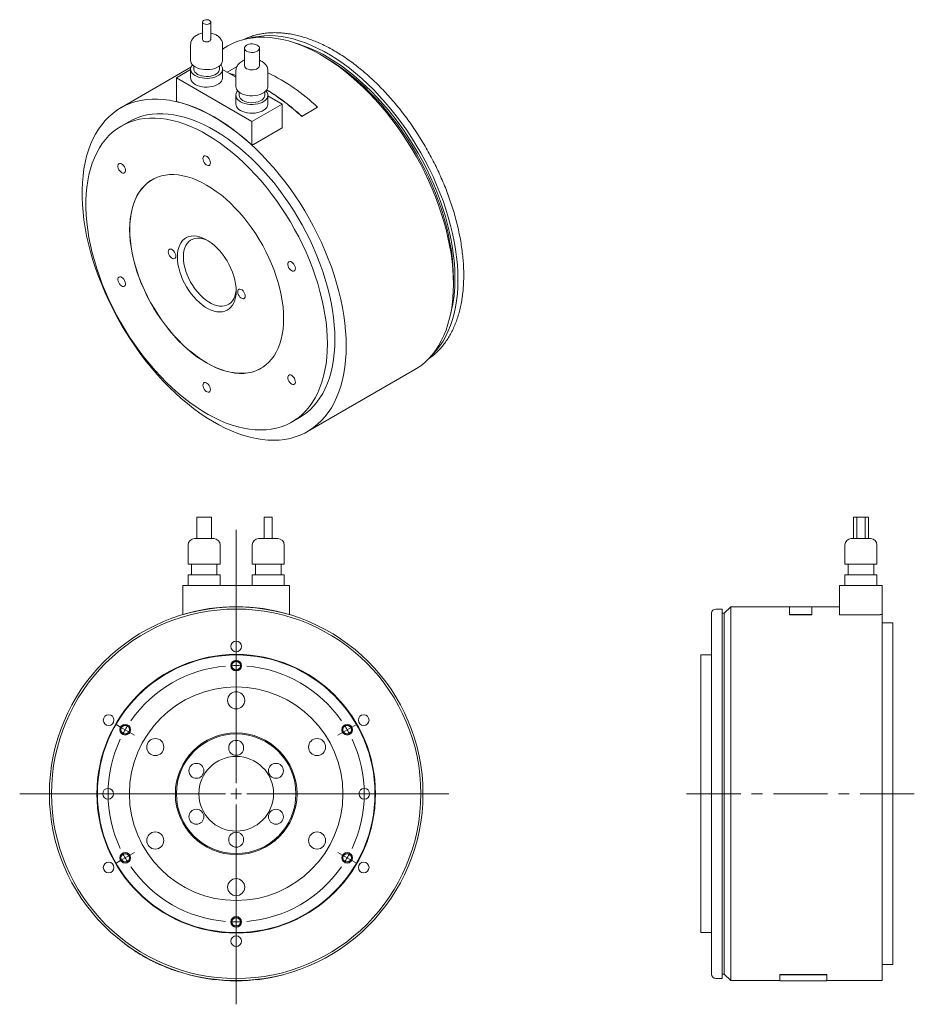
# Model space of a CAD drawing. Header units: millimetres. Extents: x 72 to 976, y 57 to 749.
# Tile 2 of 2: x 557 to 976, y 288 to 749. Entities that reach past the tile are written whole.
import ezdxf

# ---------------------------------------------------------------- set-up
doc = ezdxf.new("R2010")
doc.units = ezdxf.units.MM
doc.header["$LTSCALE"] = 2
doc.linetypes.add('CENTERX2', pattern=[20.32, 12.7, -2.54, 2.54, -2.54])

# ---------------------------------------------------------------- blocks, each defined once
blk = doc.blocks.new('SW_CENTERMARKSYMBOL_0')
at = {"color": 6, "linetype": 'Continuous', "lineweight": 0}
for p, q in [((0, 5), (0, 123.65)), ((0, 62.5), (0, 65)), ((0, 60), (0, 62.5)), ((0, 60), (0, 57.5)), ((0, 57.5), (0, 55)), ((-54.13, 31.25), (-56.29, 32.5)), ((54.13, 31.25), (56.29, 32.5)), ((-51.96, 30), (-54.13, 31.25)), ((-51.96, 30), (-49.8, 28.75)), ((-49.8, 28.75), (-47.63, 27.5)), ((49.8, 28.75), (47.63, 27.5)), ((51.96, 30), (49.8, 28.75)), ((51.96, 30), (54.13, 31.25)), ((-5, 0), (-101.41, 0)), ((0, 0), (-2.5, 0)), ((0, 0), (0, 2.5)), ((0, 0), (0, -2.5)), ((0, 0), (2.5, 0)), ((5, 0), (99.63, 0)), ((0, -5), (0, -98.59)), ((-49.8, -28.75), (-47.63, -27.5)), ((49.8, -28.75), (47.63, -27.5)), ((-54.13, -31.25), (-56.29, -32.5)), ((-51.96, -30), (-54.13, -31.25)), ((-51.96, -30), (-49.8, -28.75)), ((51.96, -30), (49.8, -28.75)), ((51.96, -30), (54.13, -31.25)), ((54.13, -31.25), (56.29, -32.5)), ((0, -57.5), (0, -55)), ((0, -60), (0, -57.5)), ((0, -60), (0, -62.5)), ((0, -62.5), (0, -65))]:
    blk.add_line(p, q, dxfattribs=at)
for start, end in [(90, 92.3873), (87.6127, 90), (94.7746, 145.2254), (34.7746, 85.2254), (150, 152.3873), (147.6127, 150), (30, 32.3873), (27.6127, 30), (154.7746, 205.2254), (334.7746, 25.2254), (207.6127, 210), (210, 212.3873), (327.6127, 330), (330, 332.3873), (214.7746, 265.2254), (274.7746, 325.2254), (267.6127, 270), (270, 272.3873)]:
    blk.add_arc((0, 0), 60, start, end, dxfattribs=at)

msp = doc.modelspace()

# ---------------------------------------------------------------- linework, layer by layer
at = {"color": 7, "linetype": 'Continuous', "lineweight": 15}
for p, q in [((642.77, 748.13), (642.77, 739.96)), ((646.62, 739.96), (646.62, 748.13)), ((663.02, 740.39), (662.1, 739.97)), ((637.19, 737.51), (637.19, 730.16)), ((652.19, 730.16), (652.19, 737.51)), ((654.69, 736.94), (652.19, 735.5)), ((662.41, 735.88), (662.41, 727.72)), ((669.41, 727.72), (669.41, 735.88)), ((700.56, 731.38), (698.44, 732.6)), ((637.34, 726.93), (604.48, 707.96)), ((637.19, 725.83), (630.55, 722)), ((637.19, 726.08), (637.19, 722)), ((638.69, 727.57), (638.69, 726.08)), ((650.69, 726.08), (650.69, 727.57)), ((652.19, 722), (652.19, 726.08)), ((658.41, 722.25), (652.19, 725.83)), ((658.93, 727.34), (654.26, 724.64)), ((658.41, 725.27), (658.41, 717.92)), ((673.41, 717.92), (673.41, 725.27)), ((630.55, 722), (630.55, 710.94)), ((630.55, 722), (665.91, 701.59)), ((659.91, 715.32), (659.91, 713.83)), ((671.91, 713.83), (671.91, 715.32)), ((658.41, 713.83), (658.41, 709.75)), ((673.41, 709.75), (673.41, 713.83)), ((680.05, 709.75), (673.41, 713.59)), ((665.91, 701.59), (680.05, 709.75)), ((680.05, 709.75), (680.05, 698.61)), ((689.24, 703.91), (696.67, 708.2)), ((689.26, 703.98), (696.69, 708.27)), ((696.67, 708.2), (696.69, 708.27)), ((608.23, 701.46), (604.7, 699.42)), ((665.91, 701.59), (665.91, 690.53)), ((689.24, 703.91), (689.26, 703.98)), ((680.05, 698.61), (666.61, 690.85)), ((666.61, 690.94), (665.91, 690.53)), ((666.61, 690.85), (666.61, 690.94)), ((760.3, 625.44), (760.3, 627.89)), ((691.97, 556.4), (742.18, 585.38)), ((684.69, 560.85), (688.23, 562.9)), ((640.04, 516.25), (640.04, 506.25)), ((640.04, 516.25), (643.54, 516.25)), ((643.54, 516.25), (647.04, 516.25)), ((647.04, 506.25), (647.04, 516.25)), ((671.61, 516.25), (671.61, 506.25)), ((671.61, 516.25), (673.54, 516.25)), ((673.54, 516.25), (675.46, 516.25)), ((675.46, 506.25), (675.46, 516.25)), ((947.68, 516.25), (947.68, 506.25)), ((947.68, 516.25), (949.25, 516.25)), ((949.25, 516.25), (949.25, 506.25)), ((949.25, 516.25), (953.1, 516.25)), ((953.1, 506.25), (953.1, 516.25)), ((953.1, 516.25), (954.68, 516.25)), ((954.68, 506.25), (954.68, 516.25)), ((636.04, 503.25), (636.04, 494.25)), ((639.04, 506.25), (643.54, 506.25)), ((643.54, 506.25), (648.04, 506.25)), ((651.04, 494.25), (651.04, 503.25)), ((666.04, 503.25), (666.04, 494.25)), ((669.04, 506.25), (673.54, 506.25)), ((673.54, 506.25), (678.04, 506.25)), ((681.04, 494.25), (681.04, 503.25)), ((943.68, 503.25), (943.68, 494.25)), ((946.68, 506.25), (955.68, 506.25)), ((958.68, 494.25), (958.68, 503.25)), ((636.04, 494.25), (643.54, 494.25)), ((637.54, 494.25), (637.54, 489.25)), ((643.54, 494.25), (651.04, 494.25)), ((649.54, 489.25), (649.54, 494.25)), ((666.04, 494.25), (673.54, 494.25)), ((667.54, 494.25), (667.54, 489.25)), ((673.54, 494.25), (681.04, 494.25)), ((679.54, 489.25), (679.54, 494.25)), ((943.68, 494.25), (958.68, 494.25)), ((945.18, 494.25), (945.18, 489.25)), ((957.18, 489.25), (957.18, 494.25)), ((636.04, 489.25), (636.04, 484.25)), ((636.04, 489.25), (643.54, 489.25)), ((643.54, 489.25), (651.04, 489.25)), ((651.04, 484.25), (651.04, 489.25)), ((666.04, 489.25), (666.04, 484.25)), ((666.04, 489.25), (673.54, 489.25)), ((673.54, 489.25), (681.04, 489.25)), ((681.04, 484.25), (681.04, 489.25)), ((943.68, 489.25), (943.68, 484.25)), ((943.68, 489.25), (958.68, 489.25)), ((958.68, 484.25), (958.68, 489.25)), ((633.54, 484.25), (633.54, 470.71)), ((633.54, 484.25), (683.54, 484.25)), ((683.54, 484.25), (683.54, 470.71)), ((941.18, 484.25), (941.18, 470.6)), ((941.18, 484.25), (961.18, 484.25)), ((961.18, 484.25), (961.18, 470.71)), ((633.54, 470.6), (633.51, 470.7)), ((683.54, 470.6), (683.56, 470.7)), ((881.18, 386.75), (881.18, 471.25)), ((886.18, 473.25), (883.18, 473.25)), ((886.18, 473.25), (886.18, 300.25)), ((887.18, 471.25), (886.18, 471.25)), ((890.18, 474.25), (887.18, 471.25)), ((887.18, 471.25), (887.18, 302.25)), ((917.68, 474.25), (890.18, 474.25)), ((890.18, 474.25), (890.18, 299.25)), ((928.18, 474.35), (917.68, 474.35)), ((917.68, 474.35), (917.68, 470.7)), ((917.68, 470.7), (928.18, 470.7)), ((917.68, 470.6), (917.68, 470.7)), ((917.68, 470.6), (928.18, 470.6)), ((928.18, 470.7), (928.18, 474.35)), ((941.18, 474.25), (928.18, 474.25)), ((928.18, 470.6), (928.18, 470.7)), ((960.18, 470.6), (941.18, 470.6)), ((960.18, 470.71), (961.18, 470.71)), ((960.18, 470.71), (960.18, 470.6)), ((961.18, 470.71), (961.18, 299.25)), ((966.18, 466.75), (961.18, 466.75)), ((966.18, 466.75), (966.18, 306.75)), ((881.18, 451.75), (876.18, 451.75)), ((876.18, 451.75), (876.18, 321.75)), ((881.18, 302.25), (881.18, 386.75)), ((876.18, 321.75), (881.18, 321.75)), ((606.54, 316.38), (606.48, 316.3)), ((961.18, 306.75), (966.18, 306.75)), ((631.5, 303.42), (631.54, 303.52)), ((636.54, 302.06), (636.51, 301.96)), ((680.54, 302.06), (680.56, 301.96)), ((883.18, 300.25), (886.18, 300.25)), ((886.18, 302.25), (887.18, 302.25)), ((887.18, 302.25), (890.18, 299.25)), ((913.18, 302.06), (935.18, 302.06)), ((913.18, 302.06), (913.18, 301.96)), ((913.18, 299.15), (913.18, 301.96)), ((913.18, 301.96), (935.18, 301.96)), ((935.18, 302.06), (935.18, 301.96)), ((935.18, 301.96), (935.18, 299.15)), ((890.18, 299.25), (913.18, 299.25)), ((913.18, 299.15), (935.18, 299.15)), ((935.18, 299.25), (961.18, 299.25))]:
    msp.add_line(p, q, dxfattribs=at)
at = {"color": 6, "linetype": 'CENTERX2', "lineweight": 0}
msp.add_line((976.2, 386.75), (865.23, 386.75), dxfattribs=at)
at = {"color": 7, "linetype": 'Continuous', "lineweight": 15, "flags": 128}
for points in [[(646.05, 748.91), (645.54, 749.13), (644.93, 749.23), (644.3, 749.21), (643.71, 749.08), (643.22, 748.85), (642.9, 748.53), (642.77, 748.17), (642.85, 747.81), (643.13, 747.48), (643.57, 747.22), (644.14, 747.06), (644.77, 747.02), (645.39, 747.09), (645.94, 747.28), (646.35, 747.56), (646.58, 747.9), (646.6, 748.26), (646.42, 748.61), (646.05, 748.91)], [(642.77, 739.96), (642.85, 739.64), (643.13, 739.32), (643.57, 739.06), (644.14, 738.9), (644.77, 738.85), (645.39, 738.93), (645.94, 739.11), (646.35, 739.39), (646.58, 739.73), (646.62, 739.96)], [(760.3, 625.44), (760.23, 628.91), (760.02, 632.45), (759.67, 636.06), (759.17, 639.72), (758.53, 643.44), (757.76, 647.19), (756.85, 650.98), (755.81, 654.79), (754.63, 658.61), (753.32, 662.44), (751.89, 666.27), (750.34, 670.09), (748.66, 673.88), (746.87, 677.65), (744.97, 681.38), (742.96, 685.06), (740.85, 688.69), (738.64, 692.25), (736.34, 695.74), (733.96, 699.15), (731.49, 702.48), (728.94, 705.71), (726.32, 708.84), (723.64, 711.86), (720.91, 714.76), (718.12, 717.54), (715.28, 720.18), (712.41, 722.7), (709.5, 725.07), (706.57, 727.29), (703.62, 729.36), (700.66, 731.28), (697.69, 733.03), (694.73, 734.62), (691.77, 736.04), (688.83, 737.29), (685.91, 738.36), (683.02, 739.26), (680.16, 739.97), (677.35, 740.5), (674.58, 740.86), (671.87, 741.02), (669.23, 741.01), (666.64, 740.81), (664.14, 740.43), (661.71, 739.86), (659.36, 739.12), (657.11, 738.19), (654.95, 737.09), (654.69, 736.94)], [(668.38, 737.31), (667.72, 737.61), (666.95, 737.81), (666.12, 737.9), (665.28, 737.87), (664.47, 737.72), (663.75, 737.47), (663.15, 737.13), (662.71, 736.71), (662.46, 736.25), (662.41, 735.76), (662.56, 735.28), (662.91, 734.84), (663.43, 734.45), (664.1, 734.15), (664.86, 733.95), (665.69, 733.86), (666.54, 733.89), (667.34, 734.04), (668.06, 734.29), (668.66, 734.63), (669.1, 735.05), (669.35, 735.52), (669.4, 736), (669.25, 736.48), (668.9, 736.93), (668.38, 737.31)], [(762.43, 627.49), (762.35, 630.94), (762.14, 634.47), (761.78, 638.06), (761.29, 641.71), (760.65, 645.41), (759.87, 649.16), (758.96, 652.93), (757.91, 656.73), (756.73, 660.54), (755.42, 664.35), (753.98, 668.17), (752.42, 671.97), (750.74, 675.74), (748.95, 679.49), (747.04, 683.2), (745.03, 686.86), (742.92, 690.47), (740.7, 694.01), (738.4, 697.48), (736.01, 700.86), (733.53, 704.16), (730.99, 707.36), (728.37, 710.46), (725.69, 713.45), (722.95, 716.32), (720.16, 719.06), (717.33, 721.67), (714.46, 724.14), (711.56, 726.47), (708.63, 728.65), (705.69, 730.68), (702.74, 732.55), (699.78, 734.26), (696.83, 735.8), (693.89, 737.17), (690.96, 738.36), (688.06, 739.38), (685.19, 740.22), (682.36, 740.88), (679.57, 741.36), (676.83, 741.65), (674.15, 741.76), (671.54, 741.68), (668.99, 741.42), (666.52, 740.98), (664.75, 740.54)], [(761.01, 628.3), (760.94, 631.7), (760.73, 635.18), (760.38, 638.72), (759.88, 642.31), (759.25, 645.96), (758.48, 649.64), (757.57, 653.36), (756.53, 657.1), (755.36, 660.85), (754.06, 664.61), (752.64, 668.36), (751.09, 672.1), (749.43, 675.82), (747.65, 679.5), (745.76, 683.15), (743.77, 686.75), (741.67, 690.29), (739.48, 693.77), (737.2, 697.17), (734.83, 700.49), (732.39, 703.72), (729.87, 706.86), (727.28, 709.89), (724.63, 712.81), (721.93, 715.61), (719.17, 718.28), (716.37, 720.82), (713.54, 723.23), (710.68, 725.49), (707.8, 727.61), (704.9, 729.57), (701.99, 731.37), (699.08, 733.01), (696.17, 734.48), (693.28, 735.78), (690.41, 736.91), (687.56, 737.86), (686.22, 738.25)], [(637.19, 730.16), (637.25, 729.63), (637.5, 728.93), (637.96, 728.26), (638.59, 727.65), (639.39, 727.1), (640.33, 726.64), (641.4, 726.27), (642.55, 726.01), (643.77, 725.87), (645, 725.84), (646.23, 725.93), (647.42, 726.13), (648.53, 726.44), (649.54, 726.86), (650.42, 727.36), (651.14, 727.95), (651.68, 728.59), (652.03, 729.27), (652.19, 729.98), (652.19, 730.16)], [(760.3, 627.89), (760.23, 631.29), (760.02, 634.77), (759.67, 638.31), (759.17, 641.9), (758.54, 645.55), (757.77, 649.23), (756.87, 652.95), (755.83, 656.69), (754.66, 660.44), (753.36, 664.2), (751.93, 667.95), (750.39, 671.69), (748.72, 675.41), (746.94, 679.09), (745.05, 682.74), (743.06, 686.34), (740.97, 689.88), (738.78, 693.36), (736.49, 696.76), (734.13, 700.08), (731.68, 703.31), (729.16, 706.45), (726.57, 709.48), (723.92, 712.4), (721.22, 715.2), (718.46, 717.87), (715.67, 720.42), (712.83, 722.82), (709.97, 725.08), (707.09, 727.2), (704.19, 729.16), (701.28, 730.96), (700.56, 731.38)], [(638.08, 728.12), (637.71, 727.65), (637.35, 726.97), (637.2, 726.26), (637.25, 725.54), (637.5, 724.84), (637.96, 724.18), (638.59, 723.56), (639.39, 723.02), (640.33, 722.56), (641.4, 722.19), (642.55, 721.93), (643.77, 721.78), (645, 721.75), (646.23, 721.84), (647.42, 722.05), (648.53, 722.36), (649.54, 722.78), (650.42, 723.28), (651.14, 723.86), (651.68, 724.51), (652.03, 725.19), (652.19, 725.9), (652.14, 726.62), (651.88, 727.32), (651.43, 727.98), (651.31, 728.12)], [(638.69, 726.08), (638.7, 725.92), (638.85, 725.29), (639.2, 724.68), (639.74, 724.12), (640.45, 723.63), (641.3, 723.22), (642.27, 722.91), (643.32, 722.71), (644.42, 722.62), (645.52, 722.65), (646.6, 722.8), (647.61, 723.05), (648.53, 723.42), (649.31, 723.87), (649.93, 724.39), (650.38, 724.98), (650.64, 725.6), (650.69, 726.08)], [(655.24, 724.08), (656.75, 723.66), (658.41, 723.14)], [(655.51, 723.92), (656.77, 723.57), (658.41, 723.06)], [(662.41, 727.72), (662.41, 727.59), (662.56, 727.11), (662.91, 726.67), (663.43, 726.29), (664.1, 725.99), (664.86, 725.79), (665.69, 725.7), (666.54, 725.73), (667.34, 725.87), (668.06, 726.12), (668.66, 726.47), (669.1, 726.89), (669.35, 727.35), (669.41, 727.72)], [(637.19, 722), (637.25, 721.46), (637.5, 720.76), (637.96, 720.1), (638.59, 719.48), (639.39, 718.94), (640.33, 718.47), (641.4, 718.11), (642.55, 717.85), (643.77, 717.7), (645, 717.67), (646.23, 717.76), (647.42, 717.96), (648.53, 718.28), (649.54, 718.69), (650.42, 719.2), (651.14, 719.78), (651.68, 720.42), (652.03, 721.11), (652.19, 721.82), (652.19, 722)], [(658.41, 717.92), (658.46, 717.38), (658.72, 716.68), (659.17, 716.02), (659.8, 715.4), (660.6, 714.86), (661.55, 714.39), (662.61, 714.03), (663.77, 713.77), (664.98, 713.62), (666.22, 713.59), (667.45, 713.68), (668.63, 713.88), (669.75, 714.2), (670.75, 714.61), (671.63, 715.12), (672.35, 715.7), (672.89, 716.34), (673.25, 717.03), (673.4, 717.74), (673.41, 717.92)], [(659.29, 715.88), (658.92, 715.41), (658.57, 714.72), (658.41, 714.01), (658.46, 713.3), (658.72, 712.6), (659.17, 711.93), (659.8, 711.32), (660.6, 710.77), (661.55, 710.31), (662.61, 709.94), (663.77, 709.68), (664.98, 709.54), (666.22, 709.51), (667.45, 709.6), (668.63, 709.8), (669.75, 710.11), (670.75, 710.53), (671.63, 711.04), (672.35, 711.62), (672.89, 712.26), (673.25, 712.95), (673.4, 713.66), (673.35, 714.37), (673.09, 715.07), (672.64, 715.74), (672.52, 715.88)], [(710.1, 596.46), (710.03, 599.93), (709.82, 603.47), (709.46, 607.08), (708.97, 610.74), (708.33, 614.45), (707.56, 618.21), (706.65, 622), (705.6, 625.81), (704.42, 629.63), (703.12, 633.46), (701.69, 637.29), (700.13, 641.11), (698.46, 644.9), (696.67, 648.67), (694.77, 652.4), (692.76, 656.08), (690.65, 659.7), (688.44, 663.27), (686.14, 666.76), (683.75, 670.17), (681.28, 673.5), (678.74, 676.73), (676.12, 679.86), (673.44, 682.87), (670.7, 685.77), (667.91, 688.55), (665.08, 691.2), (662.2, 693.71), (659.3, 696.08), (656.37, 698.31), (653.42, 700.38), (650.45, 702.3), (647.49, 704.05), (644.52, 705.64), (641.56, 707.06), (638.62, 708.31), (635.7, 709.38), (632.81, 710.27), (629.96, 710.99), (627.14, 711.52), (624.38, 711.87), (621.67, 712.04), (619.02, 712.03), (616.44, 711.83), (613.93, 711.44), (611.5, 710.88), (609.16, 710.13), (606.9, 709.21), (604.74, 708.11), (602.68, 706.83), (600.73, 705.38), (598.88, 703.76), (597.15, 701.98), (595.53, 700.04), (594.04, 697.94), (592.67, 695.69), (591.43, 693.3), (590.32, 690.76), (589.34, 688.09), (588.5, 685.29), (587.79, 682.37), (587.23, 679.33), (586.8, 676.19), (586.52, 672.94), (586.37, 669.6), (586.37, 666.17), (586.52, 662.67), (586.8, 659.09), (587.23, 655.46), (587.79, 651.77), (588.5, 648.03), (589.34, 644.26), (590.32, 640.46), (591.43, 636.64), (592.67, 632.81), (594.04, 628.98), (595.53, 625.16), (597.15, 621.35), (598.88, 617.57), (600.73, 613.82), (602.68, 610.12), (604.74, 606.46), (606.9, 602.87), (609.16, 599.34), (611.5, 595.88), (613.93, 592.51), (616.44, 589.23), (619.02, 586.06), (621.67, 582.98), (624.38, 580.02), (627.14, 577.18), (629.96, 574.47), (632.81, 571.88), (635.7, 569.44), (638.62, 567.14), (641.56, 565), (644.52, 563), (647.49, 561.17), (650.45, 559.49), (653.42, 557.99), (656.37, 556.66), (659.3, 555.5), (662.2, 554.51), (665.08, 553.71), (667.91, 553.08), (670.7, 552.64), (673.44, 552.38), (676.12, 552.3), (678.74, 552.41), (681.28, 552.7), (683.75, 553.17), (686.14, 553.83), (688.44, 554.67), (690.65, 555.68), (692.76, 556.87), (694.77, 558.23), (696.67, 559.77), (698.46, 561.47), (700.13, 563.33), (701.69, 565.35), (703.12, 567.52), (704.42, 569.85), (705.6, 572.31), (706.65, 574.92), (707.56, 577.65), (708.33, 580.51), (708.97, 583.49), (709.46, 586.59), (709.82, 589.78), (710.03, 593.08), (710.1, 596.46)], [(665.91, 690.53), (663.02, 693.1), (660.11, 695.52), (657.16, 697.8), (654.19, 699.93), (651.22, 701.9), (648.23, 703.71), (645.24, 705.35), (642.26, 706.82), (639.3, 708.12), (636.35, 709.24), (633.43, 710.18), (630.55, 710.94)], [(659.91, 713.83), (659.91, 713.67), (660.07, 713.04), (660.42, 712.44), (660.96, 711.88), (661.66, 711.38), (662.52, 710.98), (663.48, 710.67), (664.53, 710.46), (665.63, 710.37), (666.74, 710.4), (667.81, 710.55), (668.83, 710.81), (669.74, 711.17), (670.52, 711.62), (671.15, 712.15), (671.6, 712.73), (671.85, 713.36), (671.91, 713.83)], [(658.41, 709.75), (658.46, 709.22), (658.72, 708.52), (659.17, 707.85), (659.8, 707.24), (660.6, 706.69), (661.55, 706.23), (662.61, 705.86), (663.77, 705.6), (664.98, 705.46), (666.22, 705.43), (667.45, 705.51), (668.63, 705.72), (669.75, 706.03), (670.75, 706.45), (671.63, 706.95), (672.35, 707.54), (672.89, 708.18), (673.25, 708.86), (673.4, 709.57), (673.41, 709.75)], [(701.26, 597.48), (701.19, 600.81), (700.98, 604.2), (700.62, 607.67), (700.12, 611.19), (699.48, 614.75), (698.71, 618.36), (697.8, 622), (696.75, 625.65), (695.57, 629.32), (694.26, 632.99), (692.83, 636.65), (691.28, 640.3), (689.61, 643.92), (687.82, 647.51), (685.93, 651.05), (683.93, 654.54), (681.84, 657.97), (679.64, 661.32), (677.37, 664.6), (675, 667.79), (672.57, 670.89), (670.06, 673.88), (667.48, 676.77), (664.85, 679.53), (662.17, 682.17), (659.45, 684.68), (656.69, 687.05), (653.89, 689.28), (651.08, 691.36), (648.24, 693.28), (645.4, 695.05), (642.56, 696.65), (639.72, 698.08), (636.9, 699.34), (634.09, 700.42), (631.31, 701.33), (628.57, 702.06), (625.87, 702.61), (623.21, 702.97), (620.61, 703.15), (618.07, 703.14), (615.59, 702.95), (613.19, 702.58), (610.87, 702.03), (608.63, 701.29), (606.49, 700.37), (604.44, 699.27), (602.5, 698), (600.66, 696.56), (598.93, 694.95), (597.32, 693.18), (595.82, 691.25), (594.45, 689.16), (593.21, 686.93), (592.1, 684.55), (591.12, 682.03), (590.27, 679.39), (589.57, 676.61), (589, 673.72), (588.57, 670.72), (588.29, 667.62), (588.14, 664.43), (588.14, 661.14), (588.29, 657.78), (588.57, 654.35), (589, 650.86), (589.57, 647.31), (590.27, 643.72), (591.12, 640.1), (592.1, 636.45), (593.21, 632.79), (594.45, 629.12), (595.82, 625.45), (597.32, 621.8), (598.93, 618.16), (600.66, 614.56), (602.5, 610.99), (604.44, 607.48), (606.49, 604.02), (608.63, 600.62), (610.87, 597.3), (613.19, 594.07), (615.59, 590.92), (618.07, 587.88), (620.61, 584.94), (623.21, 582.11), (625.87, 579.41), (628.57, 576.83), (631.31, 574.39), (634.09, 572.09), (636.9, 569.94), (639.72, 567.94), (642.56, 566.09), (645.4, 564.41), (648.24, 562.89), (651.08, 561.55), (653.89, 560.37), (656.69, 559.38), (659.45, 558.56), (662.17, 557.92), (664.85, 557.47), (667.48, 557.19), (670.06, 557.11), (672.57, 557.2), (675, 557.49), (677.37, 557.95), (679.64, 558.6), (681.84, 559.43), (683.93, 560.43), (685.93, 561.62), (687.82, 562.97), (689.61, 564.5), (691.28, 566.19), (692.83, 568.04), (694.26, 570.05), (695.57, 572.21), (696.75, 574.52), (697.8, 576.97), (698.71, 579.55), (699.48, 582.26), (700.12, 585.09), (700.62, 588.04), (700.98, 591.09), (701.19, 594.24), (701.26, 597.48)], [(704.8, 599.52), (704.73, 602.85), (704.51, 606.24), (704.16, 609.71), (703.66, 613.23), (703.02, 616.79), (702.24, 620.4), (701.33, 624.04), (700.28, 627.69), (699.11, 631.36), (697.8, 635.03), (696.37, 638.7), (694.81, 642.34), (693.14, 645.96), (691.36, 649.55), (689.47, 653.09), (687.47, 656.58), (685.37, 660.01), (683.18, 663.37), (680.9, 666.64), (678.54, 669.84), (676.1, 672.93), (673.59, 675.93), (671.02, 678.81), (668.39, 681.57), (665.71, 684.21), (662.98, 686.72), (660.22, 689.09), (657.43, 691.32), (654.61, 693.4), (651.78, 695.32), (648.94, 697.09), (646.1, 698.69), (643.26, 700.12), (640.43, 701.38), (637.63, 702.47), (634.85, 703.37), (632.11, 704.1), (629.4, 704.65), (626.74, 705.01), (624.14, 705.19), (621.6, 705.19), (619.13, 705), (616.73, 704.62), (614.41, 704.07), (612.17, 703.33), (610.03, 702.41), (608.23, 701.46)], [(646.46, 682.19), (646.39, 682.81), (646.18, 683.46), (645.85, 684.09), (645.43, 684.65), (644.94, 685.09), (644.44, 685.38), (643.96, 685.49), (643.54, 685.42), (643.21, 685.18), (643, 684.77), (642.93, 684.23), (643, 683.62), (643.21, 682.97), (643.54, 682.34), (643.96, 681.78), (644.44, 681.34), (644.94, 681.05), (645.43, 680.93), (645.85, 681), (646.18, 681.25), (646.39, 681.66), (646.46, 682.19)], [(605.77, 680.91), (605.31, 681.4), (604.8, 681.74), (604.31, 681.92), (603.86, 681.91), (603.5, 681.72), (603.25, 681.36), (603.13, 680.86), (603.15, 680.27), (603.32, 679.63), (603.61, 678.98), (604, 678.4), (604.47, 677.91), (604.97, 677.57), (605.47, 677.39), (605.91, 677.4), (606.28, 677.59), (606.53, 677.95), (606.65, 678.44), (606.62, 679.04), (606.46, 679.68), (606.17, 680.32), (605.77, 680.91)], [(680.76, 609.32), (680.68, 611.98), (680.47, 614.7), (680.12, 617.49), (679.62, 620.33), (678.99, 623.21), (678.22, 626.11), (677.32, 629.03), (676.29, 631.96), (675.14, 634.87), (673.87, 637.77), (672.48, 640.64), (670.98, 643.47), (669.38, 646.24), (667.68, 648.96), (665.89, 651.59), (664.02, 654.14), (662.07, 656.6), (660.05, 658.95), (657.97, 661.19), (655.84, 663.31), (653.66, 665.3), (651.45, 667.14), (649.21, 668.84), (646.96, 670.39), (644.69, 671.78), (642.43, 673.01), (640.17, 674.06), (637.94, 674.95), (635.72, 675.65), (633.55, 676.18), (631.42, 676.52), (629.34, 676.68), (627.32, 676.66), (625.37, 676.45), (623.5, 676.07), (621.71, 675.5), (620.01, 674.75), (618.4, 673.82), (616.91, 672.72), (615.52, 671.46), (614.24, 670.03), (613.09, 668.44), (612.06, 666.71), (611.16, 664.83), (610.4, 662.81), (609.76, 660.66), (609.27, 658.39), (608.91, 656.01), (608.7, 653.53), (608.63, 650.96), (608.7, 648.3), (608.91, 645.57), (609.27, 642.79), (609.76, 639.95), (610.4, 637.07), (611.16, 634.17), (612.06, 631.24), (613.09, 628.32), (614.24, 625.4), (615.52, 622.5), (616.91, 619.64), (618.4, 616.81), (620.01, 614.03), (621.71, 611.32), (623.5, 608.69), (625.37, 606.13), (627.32, 603.68), (629.34, 601.32), (631.42, 599.08), (633.55, 596.97), (635.72, 594.98), (637.94, 593.13), (640.17, 591.43), (642.43, 589.88), (644.69, 588.5), (646.96, 587.27), (649.21, 586.21), (651.45, 585.33), (653.66, 584.63), (655.84, 584.1), (657.97, 583.76), (660.05, 583.59), (662.07, 583.62), (664.02, 583.82), (665.89, 584.21), (667.68, 584.78), (669.38, 585.53), (670.98, 586.46), (672.48, 587.55), (673.87, 588.82), (675.14, 590.25), (676.29, 591.83), (677.32, 593.57), (678.22, 595.45), (678.99, 597.47), (679.62, 599.62), (680.12, 601.89), (680.47, 604.27), (680.68, 606.75), (680.76, 609.32)], [(619.27, 674.35), (618.48, 673.86), (616.98, 672.77), (615.59, 671.5), (614.32, 670.07), (613.16, 668.48), (612.13, 666.75), (611.23, 664.87), (610.47, 662.85), (609.83, 660.7), (609.34, 658.43), (608.99, 656.05), (608.77, 653.57), (608.7, 651), (608.77, 648.34), (608.99, 645.61), (609.34, 642.83), (609.83, 639.99), (610.47, 637.11), (611.23, 634.21), (612.13, 631.29), (613.16, 628.36), (614.32, 625.44), (615.59, 622.54), (616.98, 619.68), (618.48, 616.85), (620.08, 614.07), (621.78, 611.36), (623.57, 608.73), (625.44, 606.17), (627.39, 603.72), (629.41, 601.36), (631.49, 599.12), (633.62, 597.01), (635.8, 595.02), (638.01, 593.17), (640.24, 591.47), (642.5, 589.93), (644.76, 588.54), (647.03, 587.31), (649.28, 586.26), (651.52, 585.37), (653.73, 584.67), (655.91, 584.14), (658.04, 583.8), (660.12, 583.64), (662.14, 583.66), (664.09, 583.86), (665.96, 584.25), (667.75, 584.82), (669.45, 585.57), (670.26, 586.01)], [(658.55, 622.22), (658.48, 620.65), (658.27, 619.18), (657.92, 617.82), (657.43, 616.59), (656.82, 615.49), (656.08, 614.55), (655.23, 613.77), (654.26, 613.15), (653.2, 612.72), (652.06, 612.46), (650.84, 612.38), (649.55, 612.48), (648.22, 612.77), (646.85, 613.24), (645.46, 613.87), (644.07, 614.68), (642.68, 615.65), (641.31, 616.76), (639.97, 618.01), (638.69, 619.39), (637.47, 620.88), (636.32, 622.46), (635.26, 624.12), (634.3, 625.85), (633.45, 627.62), (632.71, 629.41), (632.09, 631.22), (631.61, 633.01), (631.26, 634.77), (631.05, 636.49), (630.98, 638.14), (631.05, 639.71), (631.26, 641.18), (631.61, 642.54), (632.09, 643.77), (632.71, 644.87), (633.45, 645.81), (634.3, 646.59), (635.26, 647.2), (636.32, 647.64), (637.47, 647.9), (638.69, 647.98), (639.97, 647.88), (641.31, 647.59), (642.68, 647.12), (644.07, 646.48), (645.46, 645.68), (646.85, 644.71), (648.22, 643.6), (649.55, 642.35), (650.84, 640.97), (652.06, 639.48), (653.2, 637.9), (654.26, 636.24), (655.23, 634.51), (656.08, 632.74), (656.82, 630.95), (657.43, 629.14), (657.92, 627.35), (658.27, 625.59), (658.48, 623.87), (658.55, 622.22)], [(645.49, 645.66), (644.18, 646.25), (642.87, 646.68), (641.6, 646.91), (640.38, 646.97), (639.23, 646.83), (638.17, 646.51), (637.19, 646.01), (636.33, 645.33), (635.57, 644.48), (634.95, 643.48), (634.45, 642.33), (634.09, 641.04), (633.88, 639.64), (633.8, 638.14), (633.88, 636.55), (634.09, 634.9), (634.45, 633.2), (634.95, 631.48), (635.57, 629.75), (636.33, 628.04), (637.19, 626.36), (638.17, 624.73), (639.23, 623.18), (640.38, 621.72), (641.6, 620.37), (642.87, 619.14), (644.18, 618.05), (645.51, 617.11), (646.85, 616.34), (648.18, 615.74), (649.49, 615.32), (650.76, 615.08), (651.97, 615.02), (653.12, 615.16), (654.19, 615.48), (655.16, 615.98), (656.03, 616.66), (656.78, 617.51), (657.41, 618.51), (657.9, 619.66), (658.26, 620.95), (658.48, 622.35), (658.53, 623.07)], [(630.27, 638.55), (630.2, 639.16), (629.99, 639.81), (629.66, 640.44), (629.23, 641), (628.75, 641.44), (628.25, 641.73), (627.77, 641.85), (627.34, 641.78), (627.01, 641.53), (626.8, 641.12), (626.73, 640.59), (626.8, 639.97), (627.01, 639.32), (627.34, 638.69), (627.77, 638.14), (628.25, 637.69), (628.75, 637.4), (629.23, 637.29), (629.66, 637.36), (629.99, 637.61), (630.2, 638.01), (630.27, 638.55)], [(685.38, 631.42), (685.78, 631.55), (686.07, 631.86), (686.23, 632.31), (686.26, 632.88), (686.14, 633.51), (685.89, 634.16), (685.52, 634.77), (685.08, 635.29), (684.58, 635.69), (684.08, 635.92), (683.61, 635.98), (683.22, 635.85), (682.93, 635.54), (682.76, 635.09), (682.74, 634.52), (682.86, 633.89), (683.11, 633.24), (683.47, 632.63), (683.92, 632.1), (684.41, 631.71), (684.91, 631.47), (685.38, 631.42)], [(604, 628.86), (603.61, 628.73), (603.32, 628.42), (603.15, 627.97), (603.13, 627.4), (603.25, 626.77), (603.5, 626.12), (603.86, 625.51), (604.31, 624.98), (604.8, 624.59), (605.31, 624.36), (605.77, 624.3), (606.17, 624.43), (606.46, 624.74), (606.62, 625.19), (606.65, 625.76), (606.53, 626.39), (606.28, 627.04), (605.91, 627.65), (605.47, 628.17), (604.97, 628.57), (604.47, 628.8), (604, 628.86)], [(750.33, 592.3), (750.74, 592.71), (752.42, 594.55), (753.98, 596.55), (755.42, 598.71), (756.73, 601.01), (757.91, 603.46), (758.96, 606.04), (759.87, 608.76), (760.65, 611.61), (761.29, 614.57), (761.78, 617.65), (762.14, 620.83), (762.35, 624.11), (762.43, 627.49)], [(662.79, 619.77), (662.72, 620.39), (662.51, 621.04), (662.18, 621.67), (661.76, 622.22), (661.28, 622.67), (660.78, 622.96), (660.29, 623.07), (659.87, 623), (659.54, 622.75), (659.33, 622.35), (659.26, 621.81), (659.33, 621.19), (659.54, 620.55), (659.87, 619.92), (660.29, 619.36), (660.78, 618.92), (661.28, 618.63), (661.76, 618.51), (662.18, 618.58), (662.51, 618.83), (662.72, 619.24), (662.79, 619.77)], [(742.18, 585.38), (742.96, 585.85), (744.97, 587.21), (746.87, 588.75), (748.66, 590.45), (750.34, 592.31), (751.89, 594.33), (753.32, 596.51), (754.63, 598.83), (755.81, 601.29), (756.85, 603.9), (757.76, 606.63), (758.53, 609.5), (759.17, 612.48), (759.67, 615.57), (760.02, 618.77), (760.23, 622.06), (760.3, 625.44)], [(688.23, 562.9), (689.47, 563.66), (691.36, 565.01), (693.14, 566.54), (694.81, 568.23), (696.37, 570.08), (697.8, 572.09), (699.11, 574.25), (700.28, 576.56), (701.33, 579.01), (702.24, 581.59), (703.02, 584.3), (703.66, 587.14), (704.16, 590.08), (704.51, 593.13), (704.73, 596.28), (704.8, 599.52)], [(748.51, 590.29), (749.17, 590.75), (749.54, 591.03)], [(683.61, 579.37), (684.08, 578.88), (684.58, 578.54), (685.08, 578.36), (685.52, 578.37), (685.89, 578.56), (686.14, 578.92), (686.26, 579.41), (686.23, 580.01), (686.07, 580.65), (685.78, 581.29), (685.38, 581.88), (684.91, 582.37), (684.41, 582.71), (683.92, 582.89), (683.47, 582.88), (683.11, 582.69), (682.86, 582.33), (682.74, 581.83), (682.76, 581.24), (682.93, 580.59), (683.22, 579.95), (683.61, 579.37)], [(642.93, 578.08), (643, 577.47), (643.21, 576.82), (643.54, 576.19), (643.96, 575.63), (644.44, 575.19), (644.94, 574.9), (645.43, 574.78), (645.85, 574.85), (646.18, 575.1), (646.39, 575.51), (646.46, 576.04), (646.39, 576.66), (646.18, 577.31), (645.85, 577.94), (645.43, 578.5), (644.94, 578.94), (644.44, 579.23), (643.96, 579.34), (643.54, 579.27), (643.21, 579.03), (643, 578.62), (642.93, 578.08)]]:
    msp.add_lwpolyline(points, dxfattribs=at)
at = {"color": 7, "linetype": 'Continuous', "lineweight": 15}
for centre, radius in [((658.54, 386.75), 87.5), ((658.54, 386.75), 86.5), ((658.54, 455.75), 2.5), ((658.54, 386.75), 65.25), ((658.54, 386.75), 65), ((658.54, 386.75), 50), ((658.54, 430.5), 4), ((598.78, 421.25), 2.5), ((718.29, 421.25), 2.5), ((658.54, 386.75), 28.5), ((620.65, 408.62), 4), ((658.54, 386.75), 28), ((658.54, 408.25), 3.5), ((696.42, 408.62), 4), ((658.54, 386.75), 17.5), ((639.92, 397.5), 3.5), ((677.15, 397.5), 3.5), ((598.54, 386.75), 2.5), ((718.54, 386.75), 2.5), ((639.92, 376), 3.5), ((677.15, 376), 3.5), ((620.65, 364.87), 4), ((696.42, 364.87), 4), ((658.54, 365.25), 3.5), ((598.78, 352.25), 2.5), ((718.29, 352.25), 2.5), ((658.54, 343), 4), ((658.54, 317.75), 2.5)]:
    msp.add_circle(centre, radius, dxfattribs=at)
at = {"color": 6, "linetype": 'Continuous', "lineweight": 15}
for centre in [(658.54, 446.75), (606.57, 416.75), (710.5, 416.75), (606.57, 356.75), (710.5, 356.75), (658.54, 326.75)]:
    msp.add_circle(centre, 2.5, dxfattribs=at)
for centre in [(658.54, 446.75), (606.57, 416.75), (710.5, 416.75), (606.57, 356.75), (710.5, 356.75), (658.54, 326.75)]:
    msp.add_circle(centre, 2.06)
at = {"color": 7, "linetype": 'Continuous', "lineweight": 15}
for centre, radius, start, end in [((631.83, 639.53), 94.5, 46.6651, 63.901), ((620.13, 629.77), 101.36, 47.0122, 58.6398), ((620.05, 629.73), 101.5, 47.0131, 58.6128), ((696.63, 627.68), 64.39, 345.9411, 0.5541), ((639.04, 503.25), 3, 90, 180), ((648.04, 503.25), 3, 0, 90), ((669.04, 503.25), 3, 90, 180), ((678.04, 503.25), 3, 0, 90), ((946.68, 503.25), 3, 90, 180), ((955.68, 503.25), 3, 0, 90), ((658.54, 386.75), 87.6, 73.3985, 106.6015), ((883.18, 471.25), 2, 90, 180), ((658.54, 386.75), 87.6, 233.6834, 239.9308), ((658.54, 386.75), 87.6, 246.3085, 251.9039), ((658.54, 386.75), 87.6, 255.4379, 284.5621), ((883.18, 302.25), 2, 180, 270)]:
    msp.add_arc(centre, radius, start, end, dxfattribs=at)
for points, knots in [([(642.77, 742.92), (642.53, 742.87), (641.9, 742.76), (640.93, 742.42), (639.94, 741.94), (639.09, 741.34), (638.4, 740.68), (637.86, 739.95), (637.47, 739.15), (637.23, 738.33), (637.21, 737.78), (637.2, 737.51)], [0, 0, 0, 0, 0.081626, 0.21317, 0.347901, 0.468319, 0.583441, 0.693433, 0.799679, 0.903705, 1, 1, 1, 1]), ([(652.17, 737.53), (652.17, 737.74), (652.17, 738.25), (651.96, 739.02), (651.6, 739.83), (651.08, 740.56), (650.44, 741.22), (649.85, 741.66), (649.29, 742), (648.67, 742.32), (647.77, 742.66), (647.03, 742.88), (646.63, 742.93), (646.62, 742.93)], [0, 0, 0, 0, 0.075677, 0.182926, 0.289051, 0.396378, 0.507129, 0.623104, 0.663183, 0.740033, 0.867421, 0.995224, 1, 1, 1, 1]), ([(749.66, 591.13), (750.09, 591.45), (751.13, 592.24), (752.69, 593.67), (754.35, 595.39), (755.9, 597.27), (757.33, 599.28), (758.66, 601.43), (759.87, 603.72), (760.96, 606.13), (761.93, 608.66), (762.77, 611.31), (763.49, 614.07), (764.08, 616.94), (764.55, 619.9), (764.88, 622.96), (765.08, 626.1), (765.15, 629.32), (765.1, 632.61), (764.91, 635.97), (764.59, 639.38), (764.15, 642.85), (763.58, 646.36), (762.88, 649.9), (762.06, 653.47), (761.12, 657.06), (760.05, 660.67), (758.87, 664.28), (757.58, 667.89), (756.17, 671.5), (754.65, 675.08), (753.03, 678.65), (751.3, 682.18), (749.47, 685.68), (747.55, 689.13), (745.54, 692.53), (743.44, 695.87), (741.26, 699.14), (738.99, 702.34), (736.66, 705.47), (734.25, 708.5), (731.79, 711.45), (729.26, 714.29), (726.68, 717.04), (724.04, 719.67), (721.37, 722.19), (718.66, 724.58), (715.91, 726.85), (713.14, 728.99), (710.34, 731), (707.53, 732.86), (704.71, 734.59), (701.88, 736.16), (699.05, 737.58), (696.24, 738.85), (693.43, 739.96), (690.64, 740.91), (687.88, 741.7), (685.14, 742.32), (682.44, 742.78), (679.79, 743.06), (677.19, 743.18), (674.64, 743.13), (672.15, 742.92), (669.73, 742.53), (667.38, 741.98), (665.18, 741.3), (663.81, 740.72), (663.15, 740.45)], [0, 0, 0, 0, 0.010132, 0.025093, 0.040078, 0.055095, 0.070151, 0.085248, 0.100386, 0.115564, 0.130777, 0.14602, 0.161288, 0.176574, 0.191874, 0.207184, 0.2225, 0.237818, 0.253137, 0.268454, 0.283769, 0.29908, 0.314388, 0.329691, 0.344991, 0.360287, 0.375579, 0.390868, 0.406154, 0.421437, 0.436719, 0.451998, 0.467276, 0.482553, 0.497829, 0.513106, 0.528382, 0.54366, 0.558938, 0.574218, 0.5895, 0.604784, 0.620071, 0.635361, 0.650654, 0.665952, 0.681254, 0.69656, 0.711871, 0.727187, 0.742508, 0.757832, 0.773161, 0.788492, 0.803824, 0.819154, 0.83448, 0.849797, 0.865102, 0.880389, 0.895653, 0.910888, 0.926087, 0.941247, 0.956363, 0.971436, 0.986468, 1, 1, 1, 1]), ([(662.41, 730.24), (662.33, 730.22), (661.87, 730.07), (661.16, 729.68), (660.3, 729.1), (659.62, 728.43), (659.07, 727.7), (658.69, 726.91), (658.45, 726.09), (658.43, 725.53), (658.42, 725.27)], [0, 0, 0, 0, 0.035234, 0.200434, 0.348084, 0.48924, 0.624105, 0.754378, 0.881928, 1, 1, 1, 1]), ([(673.39, 725.28), (673.38, 725.49), (673.38, 726), (673.17, 726.78), (672.81, 727.58), (672.3, 728.31), (671.65, 728.97), (671.06, 729.42), (670.5, 729.76), (670.02, 730.01), (669.61, 730.16), (669.41, 730.24)], [0, 0, 0, 0, 0.092924, 0.224614, 0.354925, 0.486711, 0.622703, 0.765108, 0.814321, 0.908684, 1, 1, 1, 1]), ([(606.48, 316.29), (606.49, 316.29), (606.5, 316.28), (606.6, 316.2), (606.65, 316.16)], [0, 0, 0, 0, 0.482731, 1, 1, 1, 1]), ([(614.64, 310.94), (614.76, 310.87), (614.89, 310.8), (615.1, 310.68), (615.17, 310.64), (615.28, 310.57), (615.32, 310.55), (615.38, 310.52), (615.4, 310.51), (615.44, 310.48), (615.46, 310.47), (615.64, 310.37), (615.8, 310.28), (616.06, 310.13), (616.15, 310.08), (616.29, 310.01), (616.33, 309.98), (616.4, 309.95), (616.43, 309.93), (616.47, 309.91), (616.5, 309.89), (616.71, 309.78), (616.9, 309.68), (617.19, 309.52), (617.29, 309.47), (617.44, 309.39), (617.49, 309.36), (617.59, 309.3), (617.65, 309.28), (617.9, 309.14), (618.11, 309.04), (618.42, 308.88), (618.52, 308.82), (618.73, 308.72), (618.83, 308.66), (619.15, 308.5), (619.36, 308.39), (619.68, 308.24), (619.78, 308.19), (619.94, 308.11), (619.99, 308.09), (620.09, 308.03), (620.14, 308.01), (620.41, 307.88), (620.61, 307.78), (620.91, 307.64), (621.01, 307.59), (621.16, 307.52), (621.21, 307.5), (621.3, 307.45), (621.35, 307.43), (621.6, 307.32), (621.78, 307.23), (622.05, 307.11), (622.14, 307.07), (622.26, 307.01), (622.31, 306.99), (622.37, 306.96), (622.39, 306.95), (622.43, 306.94), (622.45, 306.93), (622.81, 306.77), (623.1, 306.64), (623.34, 306.53)], [0, 0, 0, 0, 0.0625, 0.0625, 0.09375, 0.09375, 0.109375, 0.109375, 0.117188, 0.117188, 0.125, 0.125, 0.1875, 0.1875, 0.21875, 0.21875, 0.234375, 0.234375, 0.242188, 0.242188, 0.25, 0.25, 0.3125, 0.3125, 0.34375, 0.34375, 0.359375, 0.359375, 0.375, 0.375, 0.4375, 0.4375, 0.46875, 0.46875, 0.5, 0.5, 0.5625, 0.5625, 0.59375, 0.59375, 0.609375, 0.609375, 0.625, 0.625, 0.6875, 0.6875, 0.71875, 0.71875, 0.734375, 0.734375, 0.75, 0.75, 0.8125, 0.8125, 0.84375, 0.84375, 0.859375, 0.859375, 0.867188, 0.867188, 0.875, 0.875, 1, 1, 1, 1]), ([(631.33, 303.48), (631.37, 303.47), (631.47, 303.44), (631.52, 303.42), (631.5, 303.42), (631.5, 303.42)], [0, 0, 0, 0, 0.487547, 0.975467, 1, 1, 1, 1])]:
    msp.add_open_spline(points, degree=3, knots=knots, dxfattribs=at)

# ---------------------------------------------------------------- block references
at = {"color": 7, "linetype": 'Continuous', "lineweight": 0}
msp.add_blockref('SW_CENTERMARKSYMBOL_0', (658.54, 386.75), dxfattribs=at)

doc.saveas('drawing.dxf')
